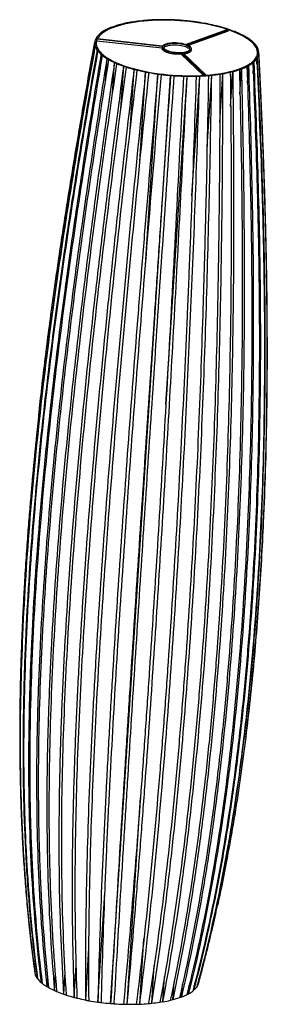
# Model space of a CAD drawing. Header units: millimetres. Extents: x -133 to 206, y -39 to 1307.
import ezdxf

# ---------------------------------------------------------------- set-up
doc = ezdxf.new("R2010")
doc.units = ezdxf.units.MM

msp = doc.modelspace()

# ---------------------------------------------------------------- linework, layer by layer
at = {"color": 7, "linetype": 'Continuous', "lineweight": 25}
for p, q in [((34.2, 1305.1), (34.3, 1305)), ((38.8, 1305.5), (38.8, 1305.5)), ((50.7, 1306.3), (50.7, 1306.2)), ((55.6, 1306.4), (55.5, 1306.4)), ((67.9, 1306.5), (68, 1306.4)), ((72.9, 1306.3), (72.9, 1306.4)), ((85.5, 1305.8), (85.5, 1305.7)), ((90.5, 1305.3), (90.5, 1305.4)), ((-16.4, 1291.9), (-16.2, 1291.8)), ((-13.7, 1293.2), (-13.9, 1293.2)), ((-6.7, 1296.3), (-6.6, 1296.3)), ((-3.4, 1297.4), (-3.6, 1297.5)), ((5.1, 1300.1), (5.3, 1300)), ((9, 1300.9), (8.9, 1301)), ((18.9, 1303), (19, 1303)), ((23.2, 1303.6), (23.1, 1303.7)), ((93.8, 1272.7), (150.8, 1293.2)), ((95.4, 1272.2), (152.3, 1292.7)), ((103.1, 1304.1), (103, 1304)), ((107.9, 1303.4), (107.9, 1303.5)), ((120.1, 1301.5), (120, 1301.5)), ((124.6, 1300.6), (124.7, 1300.7)), ((136.1, 1298.2), (136, 1298.1)), ((140.3, 1297), (140.4, 1297.1)), ((150.8, 1294), (150.7, 1294)), ((152.2, 1290.8), (152.3, 1292.7)), ((154.6, 1292.7), (154.7, 1292.8)), ((-28.3, 1281.3), (-28.1, 1281.3)), ((-27.1, 1282.9), (-27.3, 1282.9)), ((-27.3, 1282.9), (-27.3, 1282.5)), ((-27.2, 1277.8), (-27.1, 1279.7)), ((62.1, 1269.8), (-27.1, 1279.7)), ((62.4, 1270.4), (-26.8, 1280.3)), ((-23.6, 1286.8), (-23.5, 1286.8)), ((-21.7, 1288.3), (-21.9, 1288.3)), ((152.2, 1290.8), (97.7, 1271.2)), ((163.9, 1289.3), (163.7, 1289.2)), ((167.1, 1287.8), (167.2, 1287.8)), ((174.9, 1284), (174.7, 1284)), ((177.4, 1282.4), (177.6, 1282.4)), ((183.6, 1278.3), (183.4, 1278.3)), ((-30, 1277.2), (-34.3, 1253)), ((-30.2, 1275.5), (-30.1, 1275.5)), ((-30.1, 1265.5), (-29.7, 1271.2)), ((-29.8, 1277.2), (-30, 1277.2)), ((-29.7, 1271.2), (-29.9, 1271.2)), ((-29.4, 1269.5), (-29.2, 1269.5)), ((-27.8, 1252.1), (-26.9, 1265.1)), ((-27.2, 1277.8), (61.9, 1267.9)), ((-26.9, 1265.1), (-27.1, 1265.1)), ((62, 1269.2), (61.9, 1267.3)), ((101.9, 1264.7), (102, 1266.6)), ((185.5, 1276.6), (185.6, 1276.6)), ((189.8, 1272.3), (189.7, 1272.3)), ((190.9, 1270.6), (191.1, 1270.6)), ((193.4, 1266.3), (193.2, 1266.3)), ((193.4, 1265.6), (193.4, 1266.3)), ((193.7, 1264.6), (193.9, 1264.6)), ((-25.8, 1263.4), (-25.7, 1263.4)), ((-22.8, 1238), (-21.5, 1259.2)), ((-21.5, 1259.2), (-21.6, 1259.1)), ((-19.6, 1257.5), (-19.4, 1257.5)), ((-15.4, 1222.8), (-13.4, 1253.4)), ((-13.4, 1253.4), (-13.6, 1253.4)), ((-10.9, 1251.8), (-10.7, 1251.8)), ((88.1, 1259.2), (88.2, 1261.1)), ((118.5, 1230.5), (88.1, 1259.2)), ((88.2, 1261.1), (120.5, 1230.6)), ((90.1, 1261.2), (122.3, 1230.7)), ((191.1, 1252.9), (191.3, 1252.8)), ((191.6, 1245.8), (192.1, 1254.4)), ((192.3, 1254.4), (192.1, 1254.4)), ((193.8, 1258.6), (194, 1258.6)), ((193.9, 1258.6), (194.1, 1260.3)), ((194.2, 1260.3), (194.1, 1260.3)), ((-5.8, 1205.6), (-3.1, 1248)), ((-3.1, 1248), (-3.2, 1247.9)), ((0.1, 1246.5), (0.3, 1246.5)), ((5.6, 1184.7), (9.4, 1243.1)), ((9.4, 1243.1), (9.3, 1243)), ((13.2, 1241.7), (13.3, 1241.8)), ((18.3, 1156.1), (23.7, 1238.7)), ((23.7, 1238.7), (23.6, 1238.7)), ((27.9, 1237.6), (28, 1237.6)), ((167.4, 1238.4), (167.6, 1238.3)), ((168.3, 1204.6), (170.6, 1239.5)), ((170.7, 1239.4), (170.6, 1239.5)), ((177.7, 1242.6), (177.9, 1242.6)), ((178.6, 1219.3), (180.2, 1243.9)), ((180.4, 1243.9), (180.2, 1243.9)), ((185.7, 1247.5), (185.9, 1247.4)), ((186.4, 1232.8), (187.5, 1249)), ((187.7, 1248.9), (187.5, 1249)), ((-8.5, -37.4), (73.5, 1230.4)), ((31, 1105.4), (39.4, 1235.1)), ((39.2, 971.5), (56.1, 1232.4)), ((39.4, 1235.1), (39.3, 1235.1)), ((44, 1234.2), (44, 1234.3)), ((56.1, 1232.4), (56.1, 1232.3)), ((60.9, 1231.7), (61, 1231.7)), ((67, 780.6), (96, 1229.3)), ((73.5, 1230.4), (73.5, 1230.4)), ((78.5, 1230), (78.5, 1230.1)), ((91.1, 1229.4), (91.1, 1229.4)), ((96.1, 1229.3), (96, 1229.3)), ((102.7, 1066), (113.3, 1229.6)), ((108.5, 1229.4), (108.5, 1229.3)), ((113.3, 1229.5), (113.3, 1229.6)), ((123.4, 1132.8), (129.7, 1230.7)), ((125.2, 1230.3), (125.2, 1230.2)), ((129.8, 1230.7), (129.7, 1230.7)), ((140.7, 1166.2), (145, 1232.8)), ((140.8, 1232.1), (140.9, 1232.1)), ((145.1, 1232.8), (145, 1232.8)), ((155, 1234.8), (155.1, 1234.8)), ((155.6, 1187.7), (158.7, 1235.8)), ((158.9, 1235.7), (158.7, 1235.8)), ((14, -38.5), (32.3, 243.8)), ((-25.9, -35.5), (-16.3, 113.6)), ((31.3, -38.3), (37.1, 51.4)), ((-42.6, -32.7), (-38.1, 37.5)), ((-58.3, -29.1), (-55.5, 14.2)), ((47.7, -37.2), (51.1, 14.7)), ((-111.7, 3.3), (-111.9, 3.3)), ((-111.7, 3.3), (-111.7, 4)), ((-108.9, -2.7), (-108.6, 2.2)), ((-103.5, -8.7), (-102.8, 0.8)), ((-95.4, -14.5), (-94.5, 0.4)), ((-85.1, -19.9), (-83.7, 1.5)), ((-72.6, -24.8), (-70.6, 5.4)), ((-108.9, -2.7), (-109.1, -2.7)), ((-103.5, -8.7), (-103.6, -8.7)), ((63, -35.1), (65.2, -0.9)), ((76.7, -32.1), (78.3, -7.9)), ((88.6, -28.4), (89.7, -11.4)), ((98.2, -24), (99, -12.6)), ((105.5, -18.9), (105.9, -12.3)), ((110.1, -13.4), (110.3, -11.1)), ((110.3, -13.5), (110.1, -13.4)), ((-95.4, -14.5), (-95.6, -14.5)), ((-85.1, -19.9), (-85.2, -19.9)), ((-72.6, -24.8), (-72.7, -24.9)), ((98.4, -24), (98.2, -24)), ((105.6, -19), (105.5, -18.9)), ((-58.3, -29.1), (-58.4, -29.2)), ((-42.6, -32.7), (-42.7, -32.8)), ((-25.9, -35.5), (-25.9, -35.6)), ((-8.5, -37.4), (-8.5, -37.5)), ((14.1, -38.6), (14, -38.5)), ((31.3, -38.4), (31.3, -38.3)), ((47.8, -37.2), (47.7, -37.2)), ((63.1, -35.1), (63, -35.1)), ((76.9, -32.2), (76.7, -32.1)), ((88.7, -28.4), (88.6, -28.4))]:
    msp.add_line(p, q, dxfattribs=at)
at = {"color": 7, "linetype": 'Continuous', "lineweight": 25, "flags": 128}
for points in [[(150.8, 1293.2), (145.7, 1294.8), (140.4, 1296.3), (134.9, 1297.7), (129.2, 1299), (123.4, 1300.2), (117.4, 1301.3), (111.3, 1302.3), (105.2, 1303.1), (98.9, 1303.9), (92.6, 1304.5), (86.3, 1305), (79.9, 1305.4), (73.5, 1305.7), (67.2, 1305.8), (60.9, 1305.8), (54.7, 1305.7), (48.6, 1305.5), (42.6, 1305.1), (36.7, 1304.6), (31, 1304), (25.5, 1303.3), (20.1, 1302.4), (14.9, 1301.4), (10, 1300.4), (5.3, 1299.2), (0.9, 1297.9), (-3.3, 1296.5), (-7.2, 1295), (-10.8, 1293.4), (-14.1, 1291.8), (-17, 1290), (-19.7, 1288.2), (-22, 1286.3), (-23.9, 1284.4), (-25.5, 1282.4), (-26.8, 1280.3)], [(122.3, 1230.7), (128.2, 1231.3), (133.9, 1231.9), (139.4, 1232.6), (144.7, 1233.5), (149.9, 1234.5), (154.8, 1235.6), (159.4, 1236.8), (163.8, 1238.1), (167.9, 1239.5), (171.8, 1241), (175.3, 1242.6), (178.6, 1244.3), (181.5, 1246), (184.1, 1247.8), (186.3, 1249.7), (188.2, 1251.7), (189.7, 1253.7), (190.9, 1255.7), (191.7, 1257.8), (192.2, 1260), (192.3, 1262.1), (192, 1264.3), (191.4, 1266.5), (190.4, 1268.7), (189, 1270.8), (187.3, 1273), (185.2, 1275.2), (182.8, 1277.3), (180, 1279.4), (177, 1281.5), (173.6, 1283.5), (169.9, 1285.5), (165.9, 1287.4), (161.6, 1289.2), (157.1, 1291), (152.3, 1292.7)], [(-27.1, 1279.7), (-27.8, 1277.6), (-28.2, 1275.5), (-28.3, 1273.3), (-27.9, 1271.1), (-27.2, 1269), (-26.2, 1266.8), (-24.8, 1264.6), (-23, 1262.4), (-20.8, 1260.2), (-18.4, 1258.1), (-15.6, 1256), (-12.5, 1254), (-9, 1252), (-5.3, 1250), (-1.2, 1248.1), (3.1, 1246.3), (7.6, 1244.5), (12.5, 1242.8), (17.5, 1241.2), (22.8, 1239.7), (28.2, 1238.3), (33.9, 1237), (39.7, 1235.7), (45.6, 1234.6), (51.7, 1233.6), (57.9, 1232.7), (64.1, 1232), (70.4, 1231.3), (76.7, 1230.8), (83.1, 1230.4), (89.5, 1230.1), (95.8, 1230), (102.1, 1229.9), (108.3, 1230), (114.4, 1230.3), (120.5, 1230.6)], [(88.1, 1259.2), (85.5, 1259.1), (82.9, 1259.2), (80.2, 1259.3), (77.6, 1259.6), (75, 1260), (72.6, 1260.5), (70.3, 1261.1), (68.3, 1261.8), (66.5, 1262.6), (64.9, 1263.4), (63.7, 1264.3), (62.7, 1265.2), (62.1, 1266.1), (61.9, 1267), (61.9, 1267.3)], [(62.1, 1269.8), (62, 1268.9), (62.3, 1267.9), (62.9, 1267), (63.8, 1266.1), (65, 1265.3), (66.6, 1264.5), (68.4, 1263.7), (70.5, 1263), (72.7, 1262.4), (75.2, 1261.9), (77.7, 1261.5), (80.3, 1261.2), (83, 1261.1), (85.6, 1261), (88.2, 1261.1)], [(93.8, 1272.7), (91.6, 1273.3), (89.2, 1273.8), (86.6, 1274.2), (84, 1274.5), (81.3, 1274.7), (78.7, 1274.8), (76.1, 1274.7), (73.6, 1274.5), (71.3, 1274.2), (69.2, 1273.8), (67.2, 1273.3), (65.6, 1272.7), (64.2, 1272), (63.2, 1271.2), (62.4, 1270.4)], [(70.7, 1263.8), (72.7, 1263.2), (75, 1262.7), (77.3, 1262.3), (79.8, 1262), (82.3, 1261.8), (84.8, 1261.7), (87.2, 1261.8), (89.6, 1261.9), (91.8, 1262.2), (93.8, 1262.6), (95.5, 1263.1), (97.1, 1263.7), (98.3, 1264.4), (99.2, 1265.1), (99.7, 1265.9), (100, 1266.7), (99.8, 1267.6), (99.4, 1268.5), (98.6, 1269.3), (97.4, 1270.1), (96, 1270.9), (94.3, 1271.6), (92.3, 1272.3), (90.2, 1272.8), (87.9, 1273.3), (85.5, 1273.7), (83, 1273.9), (80.5, 1274), (78, 1274.1), (75.6, 1273.9), (73.3, 1273.7), (71.2, 1273.4), (69.3, 1272.9), (67.7, 1272.4), (66.3, 1271.7), (65.2, 1271), (64.5, 1270.3), (64.1, 1269.4), (64.1, 1268.6), (64.4, 1267.7), (65, 1266.9), (66, 1266), (67.3, 1265.2), (68.8, 1264.5), (70.7, 1263.8)], [(64.2, 1268.1), (64.4, 1268.4), (65.1, 1269.2), (66.2, 1269.9), (67.5, 1270.5), (69.2, 1271), (71.1, 1271.5), (73.2, 1271.8), (75.5, 1272.1), (77.9, 1272.2), (80.3, 1272.2), (82.8, 1272), (85.3, 1271.8), (87.8, 1271.4), (90.1, 1271), (92.2, 1270.4), (94.2, 1269.8), (95.9, 1269), (97.3, 1268.3), (98.4, 1267.4), (99.2, 1266.6), (99.7, 1265.8)], [(90.1, 1261.2), (92.4, 1261.5), (94.6, 1261.9), (96.5, 1262.4), (98.2, 1263), (99.6, 1263.7), (100.7, 1264.4), (101.5, 1265.3), (101.9, 1266.1), (102, 1267), (101.7, 1267.9), (101.1, 1268.8), (100.1, 1269.7), (98.8, 1270.6), (97.2, 1271.4), (95.4, 1272.2)], [(101.9, 1264.7), (101.8, 1264.2), (101.4, 1263.4), (100.6, 1262.6), (99.5, 1261.8), (98.1, 1261.1), (96.4, 1260.5), (94.5, 1260), (92.3, 1259.6), (91.8, 1259.6)]]:
    msp.add_lwpolyline(points, dxfattribs=at)
at = {"color": 7, "linetype": 'Continuous', "lineweight": 25}
for centre, radius, start, end in [((57.5, 1075.9), 230.3, 95.8074, 98.595), ((60.3, 1050.7), 255.7, 94.8133, 95.8402), ((62.1, 1027.5), 279, 92.3418, 94.7949), ((63, 1007.9), 298.6, 91.4356, 92.3616), ((63.3, 991.9), 314.6, 89.1622, 91.4266), ((63.3, 981.1), 325.4, 88.2983, 89.1727), ((63, 974.9), 331.6, 86.1104, 88.2969), ((63, 974.7), 331.8, 85.2502, 86.1133), ((63.5, 979.3), 327.2, 83.0501, 85.256), ((5.5, 1252.3), 45.3, 118.9601, 127.2118), ((13.1, 1239.3), 60.2, 116.511, 119.2044), ((20.9, 1223), 78.4, 110.6459, 116.3668), ((28.7, 1203.3), 99.4, 108.8625, 110.79), ((36.1, 1180.8), 123.2, 104.5458, 108.7774), ((42.8, 1156), 148.8, 103.1586, 104.6318), ((48.7, 1129.7), 175.9, 99.7704, 103.1071), ((53.7, 1102.7), 203.2, 98.6264, 99.8232), ((64.7, 989.6), 316.8, 82.1555, 83.0456), ((66.8, 1004.1), 302.1, 79.8432, 82.1695), ((70.1, 1023.2), 282.8, 78.8705, 79.8307), ((74.5, 1045.1), 260.4, 76.3266, 78.895), ((80.4, 1069.7), 235.1, 75.2176, 76.3035), ((87.4, 1095.4), 208.5, 72.2783, 75.2574), ((95.5, 1121.7), 180.9, 70.9468, 72.2399), ((104.6, 1147.2), 153.9, 67.3632, 71.011), ((-15.6, 1273.8), 14.8, 149.4341, 166.8458), ((-12.2, 1272), 18.5, 143.8378, 149.7623), ((-7.5, 1268.3), 24.6, 131.0728, 143.4569), ((-1.4, 1261.8), 33.4, 127.4586, 131.4479), ((114.4, 1171.3), 127.8, 65.6698, 67.3002), ((124.6, 1193.2), 103.8, 61.0308, 65.7755), ((134.8, 1212.2), 82.1, 58.7354, 60.9258), ((144.9, 1228.1), 63.4, 52.3249, 58.9142), ((154.1, 1240.5), 47.8, 49.0039, 52.1452), ((-17, 1274.3), 13.3, 174.8032, 193.5237), ((-17.1, 1274.3), 13, 167.1675, 174.6511), ((-14.9, 1274.7), 15.2, 193.3551, 200.0855), ((-11.1, 1276.3), 19.5, 200.4912, 214.9731), ((-5.5, 1279.9), 26, 214.5716, 219.2838), ((162.5, 1249.7), 35.4, 39.5859, 49.3019), ((169.5, 1255.9), 26, 34.5716, 39.2838), ((175.2, 1259.5), 19.5, 20.4912, 34.9731), ((178.9, 1261), 15.2, 13.3551, 20.0855), ((181, 1261.5), 13.3, 354.8032, 13.5237), ((1.5, 1286), 35.4, 219.5859, 229.3019), ((9.9, 1295.2), 47.8, 229.0039, 232.1452), ((19.2, 1307.7), 63.4, 232.3249, 238.9142), ((29.2, 1323.5), 82.1, 238.7354, 240.9258), ((39.4, 1342.6), 103.8, 241.0308, 245.7755), ((171.5, 1267.5), 24.6, 311.0728, 323.4569), ((176.2, 1263.7), 18.5, 323.8378, 329.7623), ((179.6, 1261.9), 14.8, 329.4341, 346.8458), ((181.1, 1261.5), 13, 347.1675, 354.6511), ((49.6, 1364.4), 127.8, 245.6698, 247.3002), ((59.4, 1388.5), 153.9, 247.3632, 251.011), ((68.5, 1414.1), 180.9, 250.9468, 252.2399), ((76.6, 1440.3), 208.5, 252.2783, 255.2574), ((83.6, 1466), 235.1, 255.2176, 256.3035), ((89.5, 1490.7), 260.4, 256.3266, 258.895), ((127.9, 1354.9), 123.2, 284.5458, 288.7774), ((135.3, 1332.4), 99.4, 288.8625, 290.79), ((143.1, 1312.8), 78.4, 290.6459, 296.3668), ((150.9, 1296.5), 60.2, 296.511, 299.2044), ((158.5, 1283.5), 45.3, 298.9601, 307.2118), ((165.4, 1274), 33.4, 307.4586, 311.4479), ((93.9, 1512.6), 282.8, 258.8705, 259.8307), ((97.2, 1531.6), 302.1, 259.8432, 262.1695), ((99.3, 1546.2), 316.8, 262.1555, 263.0456), ((100.5, 1556.4), 327.2, 263.0501, 265.256), ((101, 1561.1), 331.8, 265.2502, 266.1133), ((101, 1560.8), 331.6, 266.1104, 268.2969), ((100.7, 1554.7), 325.4, 268.2983, 269.1727), ((100.7, 1543.9), 314.6, 269.1622, 271.4266), ((101, 1527.9), 298.6, 271.4356, 272.3616), ((101.9, 1508.3), 279, 272.3418, 274.7949), ((103.7, 1485.1), 255.7, 274.8133, 275.8402), ((106.5, 1459.8), 230.3, 275.8074, 278.595), ((110.3, 1433), 203.2, 278.6264, 279.8232), ((115.3, 1406.1), 175.9, 279.7704, 283.1071), ((121.2, 1379.7), 148.8, 283.1586, 284.6318), ((-98.4, 6.5), 13.9, 187.8122, 193.335), ((-93.2, 8.4), 19.5, 200.4912, 214.9731), ((-87.5, 12), 26, 214.5716, 219.2838), ((-80.5, 18.1), 35.4, 219.586, 229.3019), ((-72.1, 27.3), 47.8, 229.0039, 232.1452), ((-62.8, 39.8), 63.4, 232.3249, 238.9142), ((94.5, -4.3), 18.1, 325.5438, 329.7971), ((97.6, -5.9), 14.8, 329.4341, 346.8458), ((-52.8, 55.7), 82.1, 238.7354, 240.9258), ((-42.6, 74.7), 103.8, 241.0308, 245.7755), ((-32.4, 96.5), 127.8, 245.6698, 247.3002), ((-22.6, 120.7), 153.9, 247.3632, 251.011), ((-13.5, 146.2), 180.9, 250.9468, 252.2399), ((-5.4, 172.5), 208.5, 252.2783, 255.2574), ((61.1, 44.9), 78.4, 290.6459, 296.3668), ((68.9, 28.6), 60.2, 296.511, 299.2044), ((76.5, 15.6), 45.3, 298.9601, 307.2118), ((83.4, 6.1), 33.4, 307.4586, 311.4479), ((89.5, -0.4), 24.6, 311.0728, 323.4569), ((1.6, 198.2), 235.1, 255.2176, 256.3035), ((7.5, 222.8), 260.4, 256.3266, 258.895), ((11.9, 244.7), 282.8, 258.8705, 259.8307), ((15.2, 263.7), 302.1, 259.8432, 262.1695), ((17.3, 278.3), 316.8, 262.1555, 263.0456), ((18.5, 288.6), 327.2, 263.0501, 265.256), ((19, 293.2), 331.8, 265.2502, 266.1133), ((19, 292.9), 331.6, 266.1104, 268.2969), ((18.7, 286.8), 325.4, 268.2983, 269.1727), ((18.7, 276), 314.6, 269.1622, 271.4266), ((19, 260), 298.6, 271.4356, 272.3616), ((19.9, 240.4), 279, 272.3418, 274.7949), ((21.7, 217.2), 255.7, 274.8133, 275.8402), ((24.5, 192), 230.3, 275.8074, 278.595), ((28.3, 165.2), 203.2, 278.6264, 279.8232), ((33.3, 138.2), 175.9, 279.7704, 283.1071), ((39.2, 111.8), 148.8, 283.1586, 284.6318), ((45.9, 87.1), 123.2, 284.5458, 288.7774), ((53.3, 64.6), 99.4, 288.8625, 290.79)]:
    msp.add_arc(centre, radius, start, end, dxfattribs=at)
for points, knots in [([(-29.9, 1271.2), (-39.4, 1218.6), (-48.6, 1166), (-61.6, 1087), (-65.8, 1060.6), (-73.9, 1007.9), (-77.9, 981.5), (-96.7, 849.6), (-109.3, 743.8), (-122.6, 584.8), (-126.1, 531.7), (-129.7, 452.2), (-130.7, 425.7), (-131.6, 385.9), (-131.9, 372.7), (-132.2, 346.2), (-132.3, 332.9), (-132.2, 266.6), (-130.7, 213.7), (-124.1, 108.3), (-119.1, 55.7), (-111.9, 3.3)], [0, 0, 0, 0, 0.125, 0.125, 0.1875, 0.1875, 0.25, 0.25, 0.5, 0.5, 0.625, 0.625, 0.6875, 0.6875, 0.71875, 0.71875, 0.75, 0.75, 0.875, 0.875, 1, 1, 1, 1]), ([(-111.4, 1.6), (-118.6, 54), (-123.6, 106.6), (-127.7, 172.7), (-128.5, 185.9), (-129.7, 212.3), (-130.2, 225.6), (-131.3, 265.3), (-131.7, 291.8), (-131.8, 371.3), (-130.4, 424.3), (-125.5, 530.3), (-122, 583.3), (-108.7, 742.3), (-96.2, 848.1), (-73.5, 1006.3), (-65.4, 1059), (-48, 1164.3), (-38.9, 1216.9), (-29.4, 1269.5)], [0, 0, 0, 0, 0.125, 0.125, 0.15625, 0.15625, 0.1875, 0.1875, 0.25, 0.25, 0.375, 0.375, 0.5, 0.5, 0.75, 0.75, 0.875, 0.875, 1, 1, 1, 1]), ([(-27.1, 1265.1), (-36.4, 1212.2), (-45.4, 1159.3), (-58.2, 1079.8), (-62.3, 1053.3), (-70.4, 1000.4), (-74.2, 973.9), (-92.8, 841.4), (-105.2, 735.3), (-118.4, 576.1), (-121.9, 523.1), (-125.6, 443.6), (-126.6, 417.1), (-127.6, 377.5), (-127.8, 364.2), (-128.2, 337.8), (-128.3, 324.6), (-128.3, 258.5), (-127, 205.9), (-120.8, 101.2), (-116, 49.1), (-109.1, -2.7)], [0, 0, 0, 0, 0.125, 0.125, 0.1875, 0.1875, 0.25, 0.25, 0.5, 0.5, 0.625, 0.625, 0.6875, 0.6875, 0.71875, 0.71875, 0.75, 0.75, 0.875, 0.875, 1, 1, 1, 1]), ([(-106.7, 766), (-105.4, 778.6), (-101.2, 817.5), (-93, 882.6), (-82.2, 961.4), (-70.4, 1040.1), (-57.7, 1118.7), (-44.3, 1197.1), (-34.9, 1249.4), (-30.2, 1275.5)], [0, 0, 0, 0, 0.073746, 0.227927, 0.382108, 0.536555, 0.691003, 0.845501, 1, 1, 1, 1]), ([(-107.8, -4.5), (-114.7, 47.4), (-119.5, 99.5), (-123.4, 165.1), (-124.1, 178.3), (-125.2, 204.6), (-125.6, 217.7), (-126.7, 257.2), (-127, 283.6), (-127, 362.8), (-125.5, 415.7), (-120.6, 521.6), (-117.1, 574.6), (-103.9, 733.8), (-91.5, 839.9), (-69.2, 998.8), (-61.2, 1051.7), (-44.1, 1157.6), (-35.1, 1210.5), (-25.8, 1263.4)], [0, 0, 0, 0, 0.125, 0.125, 0.15625, 0.15625, 0.1875, 0.1875, 0.25, 0.25, 0.375, 0.375, 0.5, 0.5, 0.75, 0.75, 0.875, 0.875, 1, 1, 1, 1]), ([(-21.6, 1259.1), (-30.6, 1205.9), (-39.3, 1152.7), (-51.7, 1072.8), (-55.7, 1046.2), (-63.5, 992.9), (-67.2, 966.3), (-85.2, 833.2), (-97.3, 726.9), (-110.4, 567.5), (-113.9, 514.5), (-117.6, 435.1), (-118.7, 408.7), (-119.8, 369.1), (-120, 355.9), (-120.5, 329.5), (-120.6, 316.4), (-120.9, 250.5), (-119.8, 198.2), (-114.3, 94.2), (-109.9, 42.5), (-103.6, -8.7)], [0, 0, 0, 0, 0.125, 0.125, 0.1875, 0.1875, 0.25, 0.25, 0.5, 0.5, 0.625, 0.625, 0.6875, 0.6875, 0.71875, 0.71875, 0.75, 0.75, 0.875, 0.875, 1, 1, 1, 1]), ([(-101.6, -10.4), (-107.9, 40.9), (-112.3, 92.6), (-115.7, 157.7), (-116.3, 170.8), (-117.3, 196.9), (-117.7, 210), (-118.5, 249.3), (-118.8, 275.6), (-118.4, 354.5), (-116.9, 407.3), (-111.8, 513.1), (-108.3, 566.1), (-95.3, 725.5), (-83.2, 831.8), (-61.6, 991.4), (-53.8, 1044.6), (-37.3, 1151), (-28.6, 1204.3), (-19.6, 1257.5)], [0, 0, 0, 0, 0.125, 0.125, 0.15625, 0.15625, 0.1875, 0.1875, 0.25, 0.25, 0.375, 0.375, 0.5, 0.5, 0.75, 0.75, 0.875, 0.875, 1, 1, 1, 1]), ([(-13.6, 1253.4), (-22.1, 1199.8), (-30.4, 1146.3), (-42.2, 1066), (-46, 1039.2), (-53.4, 985.8), (-57, 959), (-74.2, 825.4), (-85.9, 718.8), (-98.7, 559.3), (-102.2, 506.2), (-106.1, 426.9), (-107.2, 400.5), (-108.4, 361), (-108.7, 347.9), (-109.3, 321.6), (-109.5, 308.4), (-110.1, 242.8), (-109.3, 190.7), (-104.9, 87.4), (-101.1, 36.2), (-95.6, -14.5)], [0, 0, 0, 0, 0.125, 0.125, 0.1875, 0.1875, 0.25, 0.25, 0.5, 0.5, 0.625, 0.625, 0.6875, 0.6875, 0.71875, 0.71875, 0.75, 0.75, 0.875, 0.875, 1, 1, 1, 1]), ([(-92.9, -16.1), (-98.4, 34.6), (-102.1, 85.9), (-104.9, 150.6), (-105.4, 163.6), (-106.2, 189.6), (-106.4, 202.6), (-107, 241.7), (-107.1, 267.9), (-106.4, 346.5), (-104.7, 399.2), (-99.5, 504.9), (-96, 557.9), (-83.2, 717.5), (-71.5, 824.1), (-50.8, 984.3), (-43.4, 1037.8), (-27.7, 1144.7), (-19.4, 1198.2), (-10.9, 1251.8)], [0, 0, 0, 0, 0.125, 0.125, 0.15625, 0.15625, 0.1875, 0.1875, 0.25, 0.25, 0.375, 0.375, 0.5, 0.5, 0.75, 0.75, 0.875, 0.875, 1, 1, 1, 1]), ([(191.3, 1252.8), (193.8, 1199.3), (196.1, 1145.8), (198.7, 1065.6), (199.4, 1038.9), (200.7, 985.5), (201.1, 958.8), (202.7, 825.3), (201.5, 718.7), (194.2, 559.2), (190.8, 506.1), (184.2, 426.8), (181.7, 400.4), (177.6, 360.9), (176.1, 347.7), (173, 321.4), (171.4, 308.3), (162.9, 242.7), (154.6, 190.5), (134.7, 87), (123, 35.7), (109.3, -15.1)], [0, 0, 0, 0, 0.125, 0.125, 0.1875, 0.1875, 0.25, 0.25, 0.5, 0.5, 0.625, 0.625, 0.6875, 0.6875, 0.71875, 0.71875, 0.75, 0.75, 0.875, 0.875, 1, 1, 1, 1]), ([(110.3, -13.5), (124, 37.4), (135.7, 88.7), (148.2, 153.5), (150.6, 166.5), (155.2, 192.5), (157.4, 205.6), (163.6, 244.7), (167.4, 270.9), (177.6, 349.6), (183.1, 402.3), (191.9, 508), (195.2, 561), (202.5, 720.5), (203.8, 827.1), (201.9, 987.2), (200.6, 1040.6), (197.1, 1147.5), (194.9, 1200.9), (192.3, 1254.4)], [0, 0, 0, 0, 0.125, 0.125, 0.15625, 0.15625, 0.1875, 0.1875, 0.25, 0.25, 0.375, 0.375, 0.5, 0.5, 0.75, 0.75, 0.875, 0.875, 1, 1, 1, 1]), ([(194, 1258.6), (195.7, 1223.2), (198.2, 1170), (200.9, 1099.1), (202.8, 1040.1), (204.4, 975.1), (205.3, 904.2), (205.5, 833.3), (204.8, 762.4), (203.2, 691.5), (200.7, 626.7), (197.7, 568.2), (194.4, 515.8), (190.4, 463.4), (185.7, 411), (180.2, 358.7), (173.8, 306.2), (166.5, 253.5), (158.1, 200.6), (149.2, 152.2), (142.4, 117.8), (138.7, 101), (137.9, 97.4)], [0, 0, 0, 0, 0.091137, 0.13671, 0.182283, 0.243048, 0.303815, 0.36458, 0.425414, 0.486251, 0.547085, 0.59216, 0.637237, 0.682312, 0.727453, 0.772595, 0.817734, 0.863725, 0.90972, 0.95571, 0.990336, 1, 1, 1, 1]), ([(176.2, 326.4), (177.5, 336.9), (181, 364.9), (186.3, 416.5), (192.1, 481.4), (197, 552.3), (200.9, 626.1), (203.8, 702.8), (205.4, 782.3), (205.9, 861.8), (205.2, 941.4), (203.7, 1021.1), (201.2, 1100.8), (198.1, 1180.5), (195.5, 1233.7), (194.2, 1260.3)], [0, 0, 0, 0, 0.0337728, 0.0906382, 0.1667357, 0.2428391, 0.3189384, 0.4039672, 0.4890049, 0.5740453, 0.6590779, 0.7443055, 0.8295367, 0.9147699, 1, 1, 1, 1]), ([(191.9, 482.6), (192.1, 485.1), (192.9, 494.5), (193.8, 507.5), (194.8, 521.4), (195.5, 531.4), (196.1, 540.4), (196.6, 548.4), (197, 555.4), (197.4, 561.2), (197.7, 566.3), (198, 571.4), (198.3, 577.3), (198.7, 584.4), (199.2, 592.8), (199.7, 602.4), (200.3, 615.1), (201, 630.1), (201.7, 646.8), (202.3, 662.5), (202.8, 677.4), (203.3, 691.3), (203.7, 704.4), (204, 716.1), (204.2, 726.4), (204.5, 735.5), (204.6, 744.5), (204.8, 753.7), (205, 763.6), (205.2, 774.3), (205.3, 785.9), (205.5, 799.6), (205.6, 815), (205.7, 832), (205.8, 849), (205.8, 866), (205.7, 880.9), (205.7, 893.6), (205.6, 904.1), (205.5, 914.5), (205.4, 924.4), (205.3, 933.4), (205.2, 941.3), (205.1, 948.2), (205, 953.5), (205, 957.6), (204.9, 960.8), (204.9, 964.2), (204.8, 968), (204.7, 973), (204.6, 979.3), (204.4, 986.9), (204.2, 996.4), (204, 1007.5), (203.7, 1020), (203.4, 1032.5), (203, 1044.8), (202.7, 1056.7), (202.4, 1068.3), (201.9, 1082.6), (201.3, 1099.4), (200.6, 1118.7), (200.1, 1134.1), (199.6, 1145.7), (199.3, 1153.7), (198.9, 1161.7), (198.6, 1169.6), (198.3, 1177.6), (197.9, 1186.1), (197.5, 1195.6), (197, 1206.5), (196.4, 1218.8), (195.8, 1232.2), (195.1, 1246.7), (194.6, 1256.7), (194.3, 1261.9)], [0, 0, 0, 0, 0.0096396, 0.0360917, 0.049966, 0.0629767, 0.07461, 0.0848654, 0.0937427, 0.1012417, 0.1073655, 0.1132914, 0.1208392, 0.1300094, 0.1408022, 0.1532181, 0.1672576, 0.1898447, 0.2112452, 0.2314359, 0.250417, 0.2681889, 0.2847833, 0.3003499, 0.312741, 0.3244094, 0.3354177, 0.3470226, 0.3597171, 0.3735014, 0.3883761, 0.4043415, 0.425862, 0.4477323, 0.4695604, 0.4913463, 0.5130898, 0.526658, 0.5402096, 0.5537447, 0.5666574, 0.5781978, 0.5883632, 0.5971534, 0.6045679, 0.6089625, 0.6127602, 0.616987, 0.6219439, 0.6276311, 0.6361831, 0.6459876, 0.6570452, 0.6724927, 0.6889516, 0.7050322, 0.7207196, 0.7360139, 0.7509147, 0.765422, 0.7909961, 0.8155116, 0.8397606, 0.8500877, 0.8603756, 0.8706242, 0.8808337, 0.8910039, 0.9016785, 0.9135384, 0.9279559, 0.9438105, 0.9611026, 0.9798323, 1, 1, 1, 1]), ([(-3.2, 1247.9), (-11.1, 1194.1), (-18.9, 1140.3), (-29.9, 1059.6), (-33.5, 1032.8), (-40.4, 979), (-43.8, 952.2), (-60.1, 818.1), (-71.2, 711.2), (-83.7, 551.5), (-87.2, 498.5), (-91.2, 419.3), (-92.4, 392.9), (-93.7, 353.5), (-94.1, 340.3), (-94.8, 314.1), (-95.1, 301), (-96.1, 235.6), (-95.8, 183.8), (-92.6, 81.1), (-89.7, 30.3), (-85.2, -19.9)], [0, 0, 0, 0, 0.125, 0.125, 0.1875, 0.1875, 0.25, 0.25, 0.5, 0.5, 0.625, 0.625, 0.6875, 0.6875, 0.71875, 0.71875, 0.75, 0.75, 0.875, 0.875, 1, 1, 1, 1]), ([(-81.9, -21.4), (-86.4, 28.8), (-89.3, 79.7), (-91.3, 144), (-91.6, 156.9), (-92.1, 182.8), (-92.3, 195.7), (-92.5, 234.7), (-92.3, 260.7), (-91.1, 339.1), (-89.2, 391.7), (-83.8, 497.3), (-80.3, 550.3), (-67.8, 710), (-56.7, 816.9), (-37.2, 977.7), (-30.2, 1031.4), (-15.5, 1138.9), (-7.8, 1192.7), (0.1, 1246.5)], [0, 0, 0, 0, 0.125, 0.125, 0.15625, 0.15625, 0.1875, 0.1875, 0.25, 0.25, 0.375, 0.375, 0.5, 0.5, 0.75, 0.75, 0.875, 0.875, 1, 1, 1, 1]), ([(9.3, 1243), (2, 1188.9), (-5, 1134.8), (-15.1, 1053.8), (-18.4, 1026.9), (-24.8, 972.9), (-28, 946), (-43.1, 811.5), (-53.5, 704.3), (-65.7, 544.5), (-69.2, 491.5), (-73.4, 412.3), (-74.6, 386), (-76.2, 346.6), (-76.6, 333.5), (-77.5, 307.3), (-77.8, 294.3), (-79.3, 229.1), (-79.6, 177.4), (-78, 75.3), (-76, 24.9), (-72.7, -24.9)], [0, 0, 0, 0, 0.125, 0.125, 0.1875, 0.1875, 0.25, 0.25, 0.5, 0.5, 0.625, 0.625, 0.6875, 0.6875, 0.71875, 0.71875, 0.75, 0.75, 0.875, 0.875, 1, 1, 1, 1]), ([(-68.8, -26.2), (-72.1, 23.6), (-74.1, 74.1), (-75.1, 138), (-75.3, 150.9), (-75.4, 176.6), (-75.4, 189.5), (-75.2, 228.3), (-74.9, 254.2), (-73, 332.4), (-70.9, 384.9), (-65.3, 490.4), (-61.8, 543.4), (-49.6, 703.3), (-39.2, 810.4), (-21.1, 971.8), (-14.6, 1025.7), (-1.1, 1133.6), (5.9, 1187.6), (13.2, 1241.7)], [0, 0, 0, 0, 0.125, 0.125, 0.15625, 0.15625, 0.1875, 0.1875, 0.25, 0.25, 0.375, 0.375, 0.5, 0.5, 0.75, 0.75, 0.875, 0.875, 1, 1, 1, 1]), ([(23.6, 1238.7), (17.1, 1184.4), (10.8, 1130.1), (1.7, 1048.8), (-1.3, 1021.7), (-7.1, 967.6), (-9.9, 940.6), (-23.6, 805.7), (-33.4, 698.3), (-45.2, 538.4), (-48.6, 485.3), (-53, 406.2), (-54.4, 379.9), (-56.1, 340.6), (-56.7, 327.5), (-57.7, 301.4), (-58.1, 288.4), (-60.2, 223.4), (-61.2, 171.9), (-61.2, 70.3), (-60.4, 20.1), (-58.4, -29.2)], [0, 0, 0, 0, 0.125, 0.125, 0.1875, 0.1875, 0.25, 0.25, 0.5, 0.5, 0.625, 0.625, 0.6875, 0.6875, 0.71875, 0.71875, 0.75, 0.75, 0.875, 0.875, 1, 1, 1, 1]), ([(-54.1, -30.3), (-56, 19.1), (-56.9, 69.3), (-56.9, 132.9), (-56.8, 145.6), (-56.6, 171.3), (-56.4, 184.1), (-55.7, 222.8), (-55.1, 248.6), (-52.6, 326.6), (-50.2, 379), (-44.3, 484.5), (-40.8, 537.5), (-29, 697.4), (-19.3, 804.8), (-2.8, 966.6), (3, 1020.7), (15.1, 1129), (21.4, 1183.3), (27.9, 1237.6)], [0, 0, 0, 0, 0.125, 0.125, 0.15625, 0.15625, 0.1875, 0.1875, 0.25, 0.25, 0.375, 0.375, 0.5, 0.5, 0.75, 0.75, 0.875, 0.875, 1, 1, 1, 1]), ([(167.6, 1238.3), (168.9, 1184), (170, 1129.8), (171, 1048.5), (171.3, 1021.5), (171.5, 967.4), (171.6, 940.4), (171.1, 805.5), (168.7, 698.2), (160.7, 538.3), (157.3, 485.3), (151, 406.1), (148.7, 379.8), (144.9, 340.5), (143.6, 327.4), (140.8, 301.3), (139.3, 288.3), (131.6, 223.2), (124.4, 171.7), (107.1, 70), (97.2, 19.8), (85.6, -29.6)], [0, 0, 0, 0, 0.125, 0.125, 0.1875, 0.1875, 0.25, 0.25, 0.5, 0.5, 0.625, 0.625, 0.6875, 0.6875, 0.71875, 0.71875, 0.75, 0.75, 0.875, 0.875, 1, 1, 1, 1]), ([(88.7, -28.4), (100.3, 21), (110.3, 71.2), (121.1, 134.9), (123.2, 147.7), (127.1, 173.3), (129.1, 186.2), (134.5, 224.9), (137.9, 250.8), (147.1, 328.8), (152.1, 381.2), (160.5, 486.6), (163.9, 539.7), (171.8, 699.6), (174.2, 806.9), (174.8, 968.6), (174.5, 1022.7), (173.1, 1130.9), (172.1, 1185.2), (170.7, 1239.4)], [0, 0, 0, 0, 0.125, 0.125, 0.15625, 0.15625, 0.1875, 0.1875, 0.25, 0.25, 0.375, 0.375, 0.5, 0.5, 0.75, 0.75, 0.875, 0.875, 1, 1, 1, 1]), ([(177.9, 1242.6), (179.8, 1188.5), (181.4, 1134.5), (183.1, 1053.6), (183.6, 1026.6), (184.3, 972.7), (184.5, 945.8), (184.9, 811.3), (183, 704.2), (175.3, 544.4), (172, 491.4), (165.5, 412.2), (163.2, 385.9), (159.2, 346.5), (157.8, 333.4), (154.9, 307.2), (153.4, 294.2), (145.3, 228.9), (137.6, 177.2), (119.2, 75), (108.4, 24.5), (95.9, -25.3)], [0, 0, 0, 0, 0.125, 0.125, 0.1875, 0.1875, 0.25, 0.25, 0.5, 0.5, 0.625, 0.625, 0.6875, 0.6875, 0.71875, 0.71875, 0.75, 0.75, 0.875, 0.875, 1, 1, 1, 1]), ([(98.4, -24), (110.9, 25.8), (121.7, 76.4), (133.2, 140.4), (135.4, 153.3), (139.7, 179), (141.7, 191.9), (147.5, 230.7), (151.1, 256.7), (160.7, 334.9), (165.9, 387.4), (174.5, 492.9), (177.9, 546), (185.5, 705.8), (187.4, 812.9), (186.9, 974.1), (186.2, 1028), (183.9, 1135.8), (182.3, 1189.8), (180.4, 1243.9)], [0, 0, 0, 0, 0.125, 0.125, 0.15625, 0.15625, 0.1875, 0.1875, 0.25, 0.25, 0.375, 0.375, 0.5, 0.5, 0.75, 0.75, 0.875, 0.875, 1, 1, 1, 1]), ([(185.9, 1247.4), (188.1, 1193.7), (190.1, 1139.9), (192.4, 1059.3), (193, 1032.5), (194.1, 978.8), (194.4, 952), (195.6, 818), (194.1, 711.1), (186.6, 551.4), (183.2, 498.4), (176.7, 419.2), (174.3, 392.8), (170.2, 353.4), (168.8, 340.2), (165.7, 314), (164.1, 300.9), (155.8, 235.5), (147.8, 183.5), (128.4, 80.7), (117.1, 29.8), (103.9, -20.4)], [0, 0, 0, 0, 0.125, 0.125, 0.1875, 0.1875, 0.25, 0.25, 0.5, 0.5, 0.625, 0.625, 0.6875, 0.6875, 0.71875, 0.71875, 0.75, 0.75, 0.875, 0.875, 1, 1, 1, 1]), ([(105.6, -19), (118.9, 31.3), (130.2, 82.3), (142.3, 146.7), (144.7, 159.6), (149.1, 185.5), (151.2, 198.4), (157.3, 237.4), (161, 263.5), (171, 341.9), (176.3, 394.5), (185, 500.1), (188.4, 553.1), (195.9, 712.8), (197.4, 819.7), (196, 980.4), (194.9, 1034), (191.9, 1141.4), (189.9, 1195.1), (187.7, 1248.9)], [0, 0, 0, 0, 0.125, 0.125, 0.15625, 0.15625, 0.1875, 0.1875, 0.25, 0.25, 0.375, 0.375, 0.5, 0.5, 0.75, 0.75, 0.875, 0.875, 1, 1, 1, 1]), ([(39.3, 1235.1), (33.7, 1180.6), (28.2, 1126.1), (20.2, 1044.6), (17.6, 1017.4), (12.5, 963.2), (10, 936.1), (-2.3, 800.8), (-11.2, 693.3), (-22.6, 533.3), (-26, 480.2), (-30.6, 401.2), (-32.1, 374.9), (-34.1, 335.6), (-34.7, 322.6), (-35.9, 296.5), (-36.5, 283.5), (-39.2, 218.6), (-40.8, 167.3), (-42.8, 66.1), (-43.1, 16.2), (-42.7, -32.8)], [0, 0, 0, 0, 0.125, 0.125, 0.1875, 0.1875, 0.25, 0.25, 0.5, 0.5, 0.625, 0.625, 0.6875, 0.6875, 0.71875, 0.71875, 0.75, 0.75, 0.875, 0.875, 1, 1, 1, 1]), ([(-38, -33.7), (-38.5, 15.4), (-38.2, 65.3), (-36.9, 128.6), (-36.6, 141.4), (-36, 166.9), (-35.6, 179.7), (-34.4, 218.2), (-33.4, 244), (-30.2, 321.8), (-27.5, 374.2), (-21.4, 479.6), (-17.9, 532.6), (-6.5, 692.6), (2.4, 800.2), (17.1, 962.4), (22.2, 1016.6), (32.9, 1125.3), (38.3, 1179.7), (44, 1234.2)], [0, 0, 0, 0, 0.125, 0.125, 0.15625, 0.15625, 0.1875, 0.1875, 0.25, 0.25, 0.375, 0.375, 0.5, 0.5, 0.75, 0.75, 0.875, 0.875, 1, 1, 1, 1]), ([(56.1, 1232.3), (51.4, 1177.6), (46.8, 1123), (40, 1041.3), (37.7, 1014.1), (33.3, 959.7), (31.2, 932.6), (20.4, 797.1), (12.4, 689.4), (1.5, 529.3), (-2, 476.3), (-6.8, 397.2), (-8.4, 371), (-10.6, 331.8), (-11.3, 318.7), (-12.7, 292.7), (-13.4, 279.7), (-16.8, 214.9), (-19.2, 163.7), (-23.2, 62.8), (-24.8, 13.2), (-25.9, -35.6)], [0, 0, 0, 0, 0.125, 0.125, 0.1875, 0.1875, 0.25, 0.25, 0.5, 0.5, 0.625, 0.625, 0.6875, 0.6875, 0.71875, 0.71875, 0.75, 0.75, 0.875, 0.875, 1, 1, 1, 1]), ([(-21.1, -36.2), (-19.9, 12.6), (-18.3, 62.3), (-15.8, 125.4), (-15.3, 138.1), (-14.2, 163.6), (-13.6, 176.4), (-11.8, 214.8), (-10.6, 240.6), (-6.5, 318.2), (-3.5, 370.5), (2.9, 475.9), (6.4, 528.9), (17.3, 689), (25.3, 796.7), (38.2, 959.2), (42.6, 1013.5), (51.6, 1122.4), (56.3, 1177), (60.9, 1231.7)], [0, 0, 0, 0, 0.125, 0.125, 0.15625, 0.15625, 0.1875, 0.1875, 0.25, 0.25, 0.375, 0.375, 0.5, 0.5, 0.75, 0.75, 0.875, 0.875, 1, 1, 1, 1]), ([(73.5, 1230.4), (69.7, 1175.6), (66, 1120.9), (60.5, 1039.1), (58.6, 1011.8), (55, 957.4), (53.1, 930.2), (44, 794.5), (36.9, 686.7), (26.4, 526.6), (23, 473.6), (17.9, 394.6), (16.2, 368.3), (13.8, 329.1), (12.9, 316.1), (11.3, 290.1), (10.5, 277.1), (6.4, 212.4), (3.3, 161.3), (-2.8, 60.6), (-5.7, 11.1), (-8.5, -37.5)], [0, 0, 0, 0, 0.125, 0.125, 0.1875, 0.1875, 0.25, 0.25, 0.5, 0.5, 0.625, 0.625, 0.6875, 0.6875, 0.71875, 0.71875, 0.75, 0.75, 0.875, 0.875, 1, 1, 1, 1]), ([(-3.5, -37.9), (-0.7, 10.7), (2.2, 60.3), (6, 123.3), (6.8, 136), (8.3, 161.4), (9.1, 174.2), (11.5, 212.5), (13.1, 238.3), (17.9, 315.9), (21.2, 368.1), (28, 473.4), (31.4, 526.5), (41.9, 686.6), (49, 794.4), (59.9, 957.1), (63.6, 1011.5), (71, 1120.6), (74.7, 1175.2), (78.5, 1230)], [0, 0, 0, 0, 0.125, 0.125, 0.15625, 0.15625, 0.1875, 0.1875, 0.25, 0.25, 0.375, 0.375, 0.5, 0.5, 0.75, 0.75, 0.875, 0.875, 1, 1, 1, 1]), ([(91.1, 1229.4), (88.3, 1174.6), (85.5, 1119.8), (81.2, 1037.9), (79.8, 1010.6), (76.8, 956.2), (75.3, 929), (67.9, 793.2), (61.6, 685.4), (51.6, 525.3), (48.2, 472.2), (42.9, 393.2), (41.1, 367), (38.4, 327.8), (37.5, 314.8), (35.6, 288.8), (34.7, 275.8), (29.9, 211.1), (26, 160), (17.8, 59.5), (13.6, 10), (9.1, -38.5)], [0, 0, 0, 0, 0.125, 0.125, 0.1875, 0.1875, 0.25, 0.25, 0.5, 0.5, 0.625, 0.625, 0.6875, 0.6875, 0.71875, 0.71875, 0.75, 0.75, 0.875, 0.875, 1, 1, 1, 1]), ([(14.1, -38.6), (18.5, 9.9), (22.8, 59.4), (27.9, 122.4), (28.9, 135), (30.9, 160.4), (31.9, 173.2), (34.9, 211.5), (36.8, 237.2), (42.5, 314.8), (46.1, 367), (53.2, 472.3), (56.6, 525.4), (66.6, 685.5), (72.8, 793.4), (81.8, 956.2), (84.7, 1010.6), (90.5, 1119.8), (93.3, 1174.5), (96.1, 1229.3)], [0, 0, 0, 0, 0.125, 0.125, 0.15625, 0.15625, 0.1875, 0.1875, 0.25, 0.25, 0.375, 0.375, 0.5, 0.5, 0.75, 0.75, 0.875, 0.875, 1, 1, 1, 1]), ([(108.5, 1229.3), (106.7, 1174.5), (104.7, 1119.8), (101.7, 1037.9), (100.6, 1010.6), (98.4, 956.1), (97.3, 929), (91.4, 793.2), (86, 685.4), (76.5, 525.2), (73.1, 472.2), (67.6, 393.2), (65.7, 367), (62.7, 327.8), (61.7, 314.8), (59.6, 288.8), (58.5, 275.8), (53.1, 211.1), (48.4, 160), (38.2, 59.4), (32.6, 10), (26.5, -38.5)], [0, 0, 0, 0, 0.125, 0.125, 0.1875, 0.1875, 0.25, 0.25, 0.5, 0.5, 0.625, 0.625, 0.6875, 0.6875, 0.71875, 0.71875, 0.75, 0.75, 0.875, 0.875, 1, 1, 1, 1]), ([(31.3, -38.4), (37.4, 10.2), (43, 59.7), (49.4, 122.6), (50.7, 135.3), (53.1, 160.7), (54.3, 173.4), (57.9, 211.8), (60.1, 237.5), (66.6, 315.1), (70.6, 367.3), (77.9, 472.6), (81.3, 525.6), (90.9, 685.8), (96.2, 793.6), (103.3, 956.4), (105.5, 1010.8), (109.6, 1120), (111.5, 1174.7), (113.3, 1229.5)], [0, 0, 0, 0, 0.125, 0.125, 0.15625, 0.15625, 0.1875, 0.1875, 0.25, 0.25, 0.375, 0.375, 0.5, 0.5, 0.75, 0.75, 0.875, 0.875, 1, 1, 1, 1]), ([(125.2, 1230.2), (124.3, 1175.5), (123.2, 1120.8), (121.3, 1039), (120.6, 1011.7), (119.2, 957.3), (118.3, 930.1), (114, 794.5), (109.5, 686.7), (100.4, 526.6), (97, 473.6), (91.3, 394.5), (89.2, 368.3), (86, 329.1), (84.9, 316.1), (82.6, 290.1), (81.5, 277.1), (75.4, 212.3), (70, 161.2), (57.7, 60.5), (50.9, 11), (43.2, -37.6)], [0, 0, 0, 0, 0.125, 0.125, 0.1875, 0.1875, 0.25, 0.25, 0.5, 0.5, 0.625, 0.625, 0.6875, 0.6875, 0.71875, 0.71875, 0.75, 0.75, 0.875, 0.875, 1, 1, 1, 1]), ([(47.8, -37.2), (55.5, 11.4), (62.3, 61), (70, 124.1), (71.5, 136.7), (74.4, 162.2), (75.8, 174.9), (79.9, 213.3), (82.4, 239), (89.7, 316.6), (93.9, 368.9), (101.6, 474.2), (105, 527.2), (114.1, 687.4), (118.6, 795.2), (123.8, 957.8), (125.3, 1012.2), (127.8, 1121.3), (128.9, 1175.9), (129.8, 1230.7)], [0, 0, 0, 0, 0.125, 0.125, 0.15625, 0.15625, 0.1875, 0.1875, 0.25, 0.25, 0.375, 0.375, 0.5, 0.5, 0.75, 0.75, 0.875, 0.875, 1, 1, 1, 1]), ([(140.9, 1232.1), (140.8, 1177.4), (140.6, 1122.9), (139.7, 1041.2), (139.4, 1013.9), (138.6, 959.6), (138.1, 932.5), (135.2, 797), (131.4, 689.3), (122.8, 529.3), (119.4, 476.2), (113.4, 397.2), (111.3, 370.9), (107.9, 331.7), (106.7, 318.7), (104.2, 292.6), (102.9, 279.6), (96.3, 214.8), (90.2, 163.6), (76, 62.7), (68, 13), (58.9, -35.8)], [0, 0, 0, 0, 0.125, 0.125, 0.1875, 0.1875, 0.25, 0.25, 0.5, 0.5, 0.625, 0.625, 0.6875, 0.6875, 0.71875, 0.71875, 0.75, 0.75, 0.875, 0.875, 1, 1, 1, 1]), ([(63.1, -35.1), (72.2, 13.7), (80.3, 63.4), (89.1, 126.6), (90.8, 139.3), (94.1, 164.8), (95.7, 177.6), (100.3, 216), (103.1, 241.8), (111.1, 319.5), (115.7, 371.8), (123.6, 477.1), (127, 530.2), (135.6, 690.3), (139.4, 797.9), (142.8, 960.4), (143.7, 1014.7), (144.7, 1123.6), (145, 1178.1), (145.1, 1232.8)], [0, 0, 0, 0, 0.125, 0.125, 0.15625, 0.15625, 0.1875, 0.1875, 0.25, 0.25, 0.375, 0.375, 0.5, 0.5, 0.75, 0.75, 0.875, 0.875, 1, 1, 1, 1]), ([(155.1, 1234.8), (155.8, 1180.3), (156.3, 1125.9), (156.4, 1044.4), (156.4, 1017.2), (156.2, 963), (156, 935.9), (154.3, 800.7), (151.3, 693.2), (143, 533.2), (139.7, 480.2), (133.5, 401.1), (131.3, 374.8), (127.7, 335.6), (126.4, 322.5), (123.7, 296.4), (122.4, 283.4), (115.1, 218.5), (108.4, 167.1), (92.7, 65.9), (83.6, 16), (73.1, -33.1)], [0, 0, 0, 0, 0.125, 0.125, 0.1875, 0.1875, 0.25, 0.25, 0.5, 0.5, 0.625, 0.625, 0.6875, 0.6875, 0.71875, 0.71875, 0.75, 0.75, 0.875, 0.875, 1, 1, 1, 1]), ([(76.9, -32.2), (87.3, 16.9), (96.4, 66.9), (106.3, 130.3), (108.2, 143), (111.8, 168.6), (113.6, 181.4), (118.7, 219.9), (121.8, 245.7), (130.4, 323.6), (135.2, 375.9), (143.4, 481.3), (146.8, 534.3), (155, 694.4), (158.1, 801.9), (160, 964), (160.2, 1018.2), (160, 1126.8), (159.5, 1181.2), (158.9, 1235.7)], [0, 0, 0, 0, 0.125, 0.125, 0.15625, 0.15625, 0.1875, 0.1875, 0.25, 0.25, 0.375, 0.375, 0.5, 0.5, 0.75, 0.75, 0.875, 0.875, 1, 1, 1, 1]), ([(-46, 1186.5), (-46.8, 1181.9), (-50.8, 1159.9), (-57.3, 1120.3), (-63.9, 1080.8), (-67.3, 1058.6), (-68, 1053.9)], [0, 0, 0, 0, 0.1047311, 0.4995597, 0.8943878, 1, 1, 1, 1]), ([(-106.9, 765.9), (-107.1, 764.2), (-107.6, 759.5), (-108.4, 752.1), (-109.2, 744), (-110, 736.9), (-110.6, 730.7), (-111.1, 725.7), (-111.5, 721.7), (-111.8, 718.7), (-112.1, 716.3), (-112.2, 714.5), (-112.4, 713.2), (-112.5, 711.9), (-112.7, 709.8), (-113, 706.7), (-113.4, 702.2), (-114, 696.6), (-114.6, 689.8), (-115.4, 681.8), (-116.2, 672.6), (-117.1, 662.1), (-118.1, 650.5), (-119.2, 637.7), (-120.3, 623.7), (-121.5, 608.8), (-122.7, 593), (-123.8, 576.3), (-125, 558.6), (-126.2, 539.9), (-127.3, 520), (-128.4, 499.1), (-129.4, 477.7), (-130.3, 456), (-131.1, 434), (-131.8, 411), (-132.3, 387.2), (-132.7, 362.5), (-132.9, 336.8), (-132.8, 310.2), (-132.5, 282.8), (-131.9, 254.4), (-131, 225.1), (-129.7, 194.8), (-128, 164.3), (-125.8, 133.5), (-123.3, 102.4), (-120.2, 70.6), (-116.6, 37.9), (-113.6, 15.8), (-112.2, 4.6)], [0, 0, 0, 0, 0.006807, 0.018667, 0.029305, 0.038723, 0.04692, 0.053898, 0.058637, 0.062582, 0.065735, 0.068094, 0.069661, 0.071094, 0.073314, 0.077665, 0.083517, 0.090871, 0.099727, 0.11031, 0.122456, 0.136164, 0.151433, 0.168263, 0.186654, 0.206605, 0.227009, 0.248821, 0.272041, 0.296667, 0.3227, 0.35014, 0.378985, 0.406663, 0.435524, 0.465569, 0.496801, 0.529222, 0.562835, 0.597646, 0.63366, 0.670883, 0.709324, 0.748993, 0.789903, 0.829625, 0.870477, 0.912476, 0.955643, 1, 1, 1, 1]), ([(183.2, 386.8), (183.3, 387.6), (183.6, 391), (184.3, 397.4), (185, 404.4), (185.4, 408.9), (185.6, 410.4)], [0, 0, 0, 0, 0.103464, 0.4300124, 0.8095807, 1, 1, 1, 1]), ([(111.8, -10), (113.6, -3.3), (117.1, 9.8), (122, 29), (126.5, 47.2), (130.6, 64.4), (134.2, 80.5), (136.7, 91.4), (137.8, 96.8), (137.9, 97.2)], [0, 0, 0, 0, 0.189617, 0.369227, 0.5389, 0.698696, 0.848666, 0.988855, 1, 1, 1, 1])]:
    msp.add_open_spline(points, degree=3, knots=knots, dxfattribs=at)

doc.saveas('drawing.dxf')
